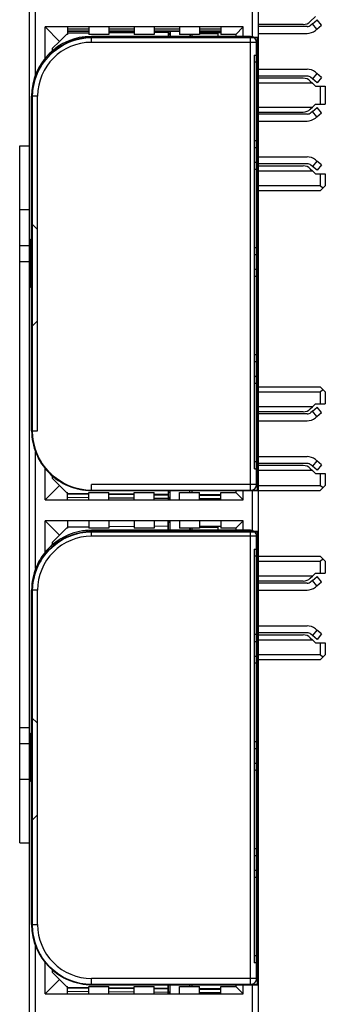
# Model space of a CAD drawing. Extents: x 0 to 182, y 0 to 177.
# Tile 7 of 14: x 0 to 15, y 55 to 104. Entities that reach past the tile are written whole.
import ezdxf

# ---------------------------------------------------------------- set-up
doc = ezdxf.new("R2010")
doc.units = 0
doc.header["$LTSCALE"] = 11.513731
doc.header["$MEASUREMENT"] = 0
doc.layers.get('0').update_dxf_attribs({"linetype": 'CONTINUOUS'})

msp = doc.modelspace()

# ---------------------------------------------------------------- linework, layer by layer
at = {"color": 7, "linetype": 'CONTINUOUS'}
for p, q in [((0.4986, 20.9262), (0.4986, 141.3249)), ((11.9986, 20.9262), (11.9986, 140.5594)), ((0.7987, 101.4535), (0.7987, 107.2994)), ((11.6986, 103.3593), (11.6986, 105.3936)), ((14.5949, 104.1227), (14.8485, 104.3763)), ((1.2737, 102.2724), (1.2737, 103.8512)), ((1.9986, 103.1264), (1.2737, 103.8512)), ((11.2235, 103.8512), (1.2737, 103.8512)), ((2.3985, 103.8512), (2.3985, 103.4764)), ((3.4738, 103.8512), (3.4738, 103.4764)), ((4.4735, 103.8512), (4.4735, 103.4764)), ((5.7485, 103.8512), (5.7485, 103.4764)), ((6.7487, 103.8512), (6.7487, 103.4764)), ((8.0237, 103.8512), (8.0237, 103.4764)), ((9.0235, 103.8512), (9.0235, 103.4764)), ((10.0987, 103.8512), (10.0987, 103.4764)), ((10.8487, 103.4764), (11.2235, 103.8512)), ((11.2235, 103.3765), (11.2235, 103.8512)), ((14.2414, 103.9763), (11.9986, 103.9763)), ((14.4326, 103.8743), (11.9986, 103.8743)), ((14.702, 104.0087), (14.6255, 103.9446)), ((14.702, 104.0087), (14.9318, 104.2016)), ((14.927, 103.7407), (14.702, 104.0087)), ((14.927, 103.7407), (15.1568, 103.9336)), ((15.1568, 103.9336), (14.9318, 104.2016)), ((1.9986, 103.1264), (2.3486, 103.4764)), ((2.3985, 103.4764), (2.3486, 103.4764)), ((3.4738, 103.7341), (2.3985, 103.7341)), ((3.4738, 103.6352), (2.3985, 103.6352)), ((3.4738, 103.6263), (2.3985, 103.6263)), ((3.4738, 103.5415), (2.3985, 103.5322)), ((4.4735, 103.4764), (3.4738, 103.4764)), ((3.5985, 103.0764), (3.5985, 103.3765)), ((11.5987, 103.3765), (3.5985, 103.3765)), ((5.7485, 103.7341), (4.4735, 103.7341)), ((5.7485, 103.6352), (4.4735, 103.6352)), ((5.7485, 103.6263), (4.4735, 103.6263)), ((5.7485, 103.5615), (4.4735, 103.5505)), ((6.7487, 103.4764), (5.7485, 103.4764)), ((8.0237, 103.7341), (6.7487, 103.7341)), ((8.0237, 103.6352), (6.7487, 103.6352)), ((8.0237, 103.6263), (6.7487, 103.6263)), ((7.4487, 103.5763), (6.7487, 103.5701)), ((7.4487, 103.6263), (7.4487, 103.3765)), ((7.4487, 103.5422), (7.5386, 103.5422)), ((7.5386, 103.4564), (7.5242, 103.5422)), ((7.5386, 103.6263), (7.5386, 103.3762)), ((7.5486, 103.6263), (7.5486, 103.3765)), ((9.0235, 103.4764), (8.0237, 103.4764)), ((8.5487, 103.4764), (8.5487, 103.3765)), ((8.5587, 103.4764), (8.5587, 103.3765)), ((8.6486, 103.4764), (8.6486, 103.3765)), ((10.0987, 103.7341), (9.0235, 103.7341)), ((10.0987, 103.6352), (9.0235, 103.6352)), ((10.0987, 103.6263), (9.0235, 103.6263)), ((9.0235, 103.5763), (10.0987, 103.5763)), ((9.0235, 103.5264), (9.9485, 103.5264)), ((9.9485, 103.5264), (9.9485, 103.3765)), ((10.8487, 103.4764), (10.0987, 103.4764)), ((10.8487, 103.4764), (10.8487, 103.3765)), ((11.5987, 80.5767), (11.5987, 103.3765)), ((11.9986, 103.5243), (14.4326, 103.5243)), ((14.8505, 103.6762), (14.927, 103.7407)), ((1.6486, 102.7764), (1.9986, 103.1264)), ((11.8987, 103.0764), (3.5985, 103.0764)), ((11.8987, 80.8764), (11.8987, 103.0764)), ((1.6486, 102.6561), (1.6486, 102.7764)), ((11.7985, 81.6612), (11.7985, 102.4263)), ((11.9986, 101.7284), (14.4326, 101.7284)), ((14.4326, 101.3784), (11.9986, 101.3784)), ((14.927, 101.512), (14.702, 101.244)), ((14.8505, 101.5764), (14.927, 101.512)), ((15.1568, 101.3194), (14.927, 101.512)), ((14.2414, 101.2764), (11.9986, 101.2764)), ((14.6986, 101.0263), (11.9986, 101.0263)), ((14.5949, 101.13), (14.6986, 101.0263)), ((14.702, 101.244), (14.6255, 101.3084)), ((14.6986, 101.0263), (14.8485, 100.8764)), ((14.9318, 101.0511), (14.702, 101.244)), ((14.8485, 100.8764), (15.3487, 100.8764)), ((15.1568, 101.3194), (14.9318, 101.0511)), ((15.0985, 100.8764), (15.0985, 99.9767)), ((15.3487, 100.8764), (15.3487, 99.9767)), ((0.5985, 83.5767), (0.5985, 100.3765)), ((0.8986, 100.3765), (0.5985, 100.3765)), ((0.8986, 83.5767), (0.8986, 100.3765)), ((14.6986, 99.8265), (14.8485, 99.9767)), ((14.8485, 99.9767), (15.3487, 99.9767)), ((11.9986, 99.8265), (14.6986, 99.8265)), ((11.9986, 99.5764), (14.2414, 99.5764)), ((14.4326, 99.4744), (11.9986, 99.4744)), ((14.5949, 99.7231), (14.6986, 99.8265)), ((14.702, 99.6088), (14.6255, 99.5447)), ((14.702, 99.6088), (14.9318, 99.8017)), ((14.927, 99.3407), (14.702, 99.6088)), ((14.927, 99.3407), (15.1568, 99.5337)), ((15.1568, 99.5337), (14.9318, 99.8017)), ((11.9986, 99.1244), (14.4326, 99.1244)), ((14.8505, 99.2767), (14.927, 99.3407)), ((-0.0013, 62.8765), (-0.0013, 97.8766)), ((-0.0013, 97.8766), (0.4986, 97.8766)), ((11.9986, 97.3281), (14.4326, 97.3281)), ((14.4326, 96.9788), (11.9986, 96.9788)), ((14.702, 96.8437), (14.6255, 96.9085)), ((14.927, 97.1118), (14.702, 96.8437)), ((14.8505, 97.1766), (14.927, 97.1118)), ((15.1568, 96.9196), (14.927, 97.1118)), ((15.1568, 96.9196), (14.9318, 96.6508)), ((11.9986, 96.8761), (14.2414, 96.8761)), ((11.9986, 96.6267), (14.6986, 96.6267)), ((14.5949, 96.7301), (14.6986, 96.6267)), ((14.6986, 96.6267), (14.8485, 96.4765)), ((14.9318, 96.6508), (14.702, 96.8437)), ((14.8485, 96.4765), (15.3487, 96.4765)), ((15.0985, 96.4765), (15.0985, 95.8764)), ((15.3487, 96.4765), (15.3487, 95.8764)), ((15.0985, 95.8764), (11.9986, 95.8764)), ((15.0985, 95.6262), (11.9986, 95.6262)), ((15.2236, 95.7516), (15.0985, 95.8764)), ((15.2236, 95.7516), (15.0985, 95.6262)), ((15.2236, 95.7516), (15.3487, 95.8764)), ((-0.0013, 94.6761), (0.4986, 94.6761)), ((0.5988, 93.985), (0.8986, 93.6853)), ((0.5389, 90.7597), (0.5389, 93.1926)), ((0.5389, 93.1926), (0.5985, 93.1926)), ((-0.0013, 92.8764), (0.4986, 92.8764)), ((-0.0013, 92.0764), (0.4986, 92.0764)), ((0.5985, 90.7597), (0.5389, 90.7597)), ((0.5988, 88.7857), (0.8986, 89.0854)), ((11.9986, 85.776), (15.0985, 85.776)), ((15.2236, 85.6513), (15.0985, 85.776)), ((15.0985, 85.5266), (15.2236, 85.6513)), ((15.3487, 85.5266), (15.2236, 85.6513)), ((11.9986, 85.5266), (15.0985, 85.5266)), ((15.0985, 85.5266), (15.0985, 84.9265)), ((15.3487, 85.5266), (15.3487, 84.9265)), ((14.6986, 84.7763), (11.9986, 84.7763)), ((14.5949, 84.6729), (14.6986, 84.7763)), ((14.702, 84.5585), (14.6255, 84.4945)), ((14.6986, 84.7763), (14.8485, 84.9265)), ((14.702, 84.5585), (14.9318, 84.7515)), ((14.927, 84.2905), (14.702, 84.5585)), ((14.8485, 84.9265), (15.3487, 84.9265)), ((15.1568, 84.4834), (14.9318, 84.7515)), ((14.2414, 84.5262), (11.9986, 84.5262)), ((14.4326, 84.4242), (11.9986, 84.4242)), ((11.9986, 84.0742), (14.4326, 84.0742)), ((14.8505, 84.2264), (14.927, 84.2905)), ((14.927, 84.2905), (15.1568, 84.4834)), ((0.5985, 83.5767), (0.8986, 83.5767)), ((0.7987, 76.6534), (0.7987, 82.4991)), ((11.9986, 82.2786), (14.4326, 82.2786)), ((14.8505, 82.1263), (14.927, 82.0622)), ((1.2737, 80.1013), (1.2737, 81.6805)), ((14.4326, 81.9285), (11.9986, 81.9285)), ((14.2414, 81.8266), (11.9986, 81.8266)), ((14.6986, 81.5765), (11.9986, 81.5765)), ((14.5949, 81.6798), (14.6986, 81.5765)), ((14.702, 81.7942), (14.6255, 81.8583)), ((14.6986, 81.5765), (14.8485, 81.4263)), ((14.927, 82.0622), (14.702, 81.7942)), ((14.9318, 81.6013), (14.702, 81.7942)), ((15.1568, 81.8693), (14.927, 82.0622)), ((15.1568, 81.8693), (14.9318, 81.6013)), ((1.6486, 81.1761), (1.6486, 81.2967)), ((1.9986, 80.8261), (1.6486, 81.1761)), ((14.8485, 81.4263), (15.3487, 81.4263)), ((15.0985, 81.4263), (15.0985, 80.8261)), ((15.3487, 81.4263), (15.3487, 80.8261)), ((1.9986, 80.8261), (1.2737, 80.1013)), ((2.3486, 80.4761), (1.9986, 80.8261)), ((3.5985, 80.5767), (3.5985, 80.8764)), ((11.8987, 80.8764), (3.5985, 80.8764)), ((11.6986, 78.5592), (11.6986, 80.5932)), ((11.9986, 80.8261), (15.0985, 80.8261)), ((15.2236, 80.7014), (15.0985, 80.8261)), ((15.0985, 80.5767), (15.3487, 80.8261)), ((1.2737, 80.1013), (11.2235, 80.1013)), ((2.3486, 80.4761), (2.3985, 80.4761)), ((2.3985, 80.1013), (2.3985, 80.4761)), ((3.4738, 80.4113), (2.3985, 80.4203)), ((3.4738, 80.3762), (2.3985, 80.3858)), ((3.4738, 80.206), (2.3985, 80.215)), ((3.4738, 80.1013), (3.4738, 80.4761)), ((3.4738, 80.4761), (4.4735, 80.4761)), ((11.5987, 80.5767), (3.5985, 80.5767)), ((4.4735, 80.1013), (4.4735, 80.4761)), ((5.7485, 80.3914), (4.4735, 80.4024)), ((5.7485, 80.3562), (4.4735, 80.3672)), ((5.7485, 80.186), (4.4735, 80.197)), ((5.7485, 80.1013), (5.7485, 80.4761)), ((5.7485, 80.4761), (6.7487, 80.4761)), ((6.7487, 80.1013), (6.7487, 80.4761)), ((7.4487, 80.3762), (6.7487, 80.3824)), ((7.4487, 80.3418), (6.7487, 80.348)), ((7.4487, 80.1716), (6.7487, 80.1777)), ((7.4487, 80.5767), (7.4487, 80.1013)), ((7.4487, 80.5739), (7.4529, 80.576)), ((7.5486, 80.4761), (7.4487, 80.4761)), ((7.5486, 80.2267), (7.4487, 80.2267)), ((7.5486, 80.2074), (7.4987, 80.1785)), ((7.4987, 80.1785), (7.4987, 80.1013)), ((7.5486, 80.1013), (7.5486, 80.5767)), ((8.0237, 80.1013), (8.0237, 80.4761)), ((8.0237, 80.4761), (9.0235, 80.4761)), ((8.5487, 80.4761), (8.5487, 80.5767)), ((8.6486, 80.5739), (8.6441, 80.576)), ((8.6486, 80.5767), (8.6486, 80.4761)), ((9.0235, 80.1013), (9.0235, 80.4761)), ((9.0235, 80.3762), (10.0987, 80.3762)), ((9.0235, 80.3418), (10.0987, 80.3418)), ((9.0235, 80.1716), (10.0987, 80.1716)), ((10.0987, 80.1013), (10.0987, 80.4761)), ((10.0987, 80.4761), (10.8487, 80.4761)), ((10.8487, 80.5767), (10.8487, 80.4761)), ((10.8487, 80.4761), (11.2235, 80.1013)), ((11.2235, 80.1013), (11.2235, 80.5767)), ((11.9986, 80.5767), (15.0985, 80.5767)), ((1.2737, 77.472), (1.2737, 79.0512)), ((1.9986, 78.3264), (1.2737, 79.0512)), ((11.2235, 79.0512), (1.2737, 79.0512)), ((1.9986, 78.3264), (2.3486, 78.6764)), ((2.3985, 78.6764), (2.3486, 78.6764)), ((2.3985, 79.0512), (2.3985, 78.6764)), ((3.4738, 78.7418), (2.3985, 78.7322)), ((3.4738, 79.0512), (3.4738, 78.6764)), ((4.4735, 78.6764), (3.4738, 78.6764)), ((4.4735, 79.0512), (4.4735, 78.6764)), ((5.7485, 78.7618), (4.4735, 78.7501)), ((5.7485, 79.0512), (5.7485, 78.6764)), ((6.7487, 78.6764), (5.7485, 78.6764)), ((6.7487, 79.0512), (6.7487, 78.6764)), ((7.4487, 78.7763), (6.7487, 78.7701)), ((7.4487, 79.0512), (7.4487, 78.5765)), ((7.4563, 78.5765), (7.4563, 79.0512)), ((7.4987, 79.0512), (7.4987, 78.9747)), ((7.5486, 78.9458), (7.4987, 78.9747)), ((7.5486, 78.5765), (7.5486, 79.0512)), ((8.0237, 79.0512), (8.0237, 78.6764)), ((9.0235, 78.6764), (8.0237, 78.6764)), ((8.5487, 78.5765), (8.5487, 78.6764)), ((8.5587, 78.6764), (8.5587, 78.5765)), ((8.6411, 78.6764), (8.6411, 78.5765)), ((8.6486, 78.6764), (8.6486, 78.5765)), ((9.0235, 79.0512), (9.0235, 78.6764)), ((9.0235, 78.7763), (10.0987, 78.7763)), ((9.0235, 78.7267), (9.9485, 78.7267)), ((9.9485, 78.7267), (9.9485, 78.5765)), ((10.0987, 79.0512), (10.0987, 78.6764)), ((10.8487, 78.6764), (10.0987, 78.6764)), ((10.8487, 78.6764), (11.2235, 79.0512)), ((10.8487, 78.6764), (10.8487, 78.5765)), ((11.2235, 78.5765), (11.2235, 79.0512)), ((1.6486, 77.9763), (1.9986, 78.3264)), ((3.5985, 78.2761), (3.5985, 78.5765)), ((11.5987, 78.5765), (3.5985, 78.5765)), ((11.8987, 78.2761), (3.5985, 78.2761)), ((11.5987, 55.7761), (11.5987, 78.5765)), ((11.8987, 56.0766), (11.8987, 78.2761)), ((1.6486, 77.8565), (1.6486, 77.9763)), ((11.7985, 56.8614), (11.7985, 77.6263)), ((11.9986, 77.2763), (15.0985, 77.2763)), ((15.2236, 77.1516), (15.0985, 77.2763)), ((15.0985, 77.0262), (15.2236, 77.1516)), ((15.3487, 77.0262), (15.2236, 77.1516)), ((11.9986, 77.0262), (15.0985, 77.0262)), ((15.0985, 77.0262), (15.0985, 76.4261)), ((15.3487, 77.0262), (15.3487, 76.4261)), ((14.6986, 76.2765), (11.9986, 76.2765)), ((14.5949, 76.1725), (14.6986, 76.2765)), ((14.6986, 76.2765), (14.8485, 76.4261)), ((14.702, 76.0588), (14.9318, 76.2517)), ((14.8485, 76.4261), (15.3487, 76.4261)), ((15.1568, 75.9837), (14.9318, 76.2517)), ((14.2414, 76.0264), (11.9986, 76.0264)), ((14.4326, 75.9244), (11.9986, 75.9244)), ((14.702, 76.0588), (14.6255, 75.9947)), ((14.927, 75.7908), (14.702, 76.0588)), ((14.8505, 75.7267), (14.927, 75.7908)), ((14.927, 75.7908), (15.1568, 75.9837)), ((0.5985, 58.7761), (0.5985, 75.5765)), ((0.8986, 75.5765), (0.5985, 75.5765)), ((0.8986, 58.7761), (0.8986, 75.5765)), ((11.9986, 75.5744), (14.4326, 75.5744)), ((11.9986, 73.7781), (14.4326, 73.7781)), ((14.4326, 73.4281), (11.9986, 73.4281)), ((11.9986, 73.3262), (14.2414, 73.3262)), ((14.5949, 73.1801), (14.6986, 73.076)), ((14.702, 73.2938), (14.6255, 73.3586)), ((14.927, 73.5618), (14.702, 73.2938)), ((14.9318, 73.1008), (14.702, 73.2938)), ((14.8505, 73.6266), (14.927, 73.5618)), ((15.1568, 73.3696), (14.927, 73.5618)), ((15.1568, 73.3696), (14.9318, 73.1008)), ((11.9986, 73.076), (14.6986, 73.076)), ((14.6986, 73.076), (14.8485, 72.9265)), ((14.8485, 72.9265), (15.3487, 72.9265)), ((15.0985, 72.9265), (15.0985, 72.3264)), ((15.3487, 72.9265), (15.3487, 72.3264)), ((15.0985, 72.3264), (11.9986, 72.3264)), ((15.2236, 72.2017), (15.0985, 72.3264)), ((15.2236, 72.2017), (15.0985, 72.0763)), ((15.2236, 72.2017), (15.3487, 72.3264)), ((15.0985, 72.0763), (11.9986, 72.0763)), ((0.5988, 69.1844), (0.8986, 68.8854)), ((-0.0013, 68.6767), (0.4986, 68.6767)), ((0.5389, 65.9598), (0.5389, 68.3928)), ((0.5389, 68.3928), (0.5985, 68.3928)), ((-0.0013, 67.8767), (0.4986, 67.8767)), ((-0.0013, 66.0763), (0.4986, 66.0763)), ((0.5985, 65.9598), (0.5389, 65.9598)), ((0.5988, 63.9858), (0.8986, 64.2848)), ((-0.0013, 62.8765), (0.4986, 62.8765)), ((0.5985, 58.7761), (0.8986, 58.7761)), ((0.7987, 51.8536), (0.7987, 57.6992)), ((1.2737, 55.3014), (1.2737, 56.8807)), ((1.6486, 56.3763), (1.6486, 56.4969)), ((1.9986, 56.0263), (1.6486, 56.3763)), ((1.9986, 56.0263), (1.2737, 55.3014)), ((2.3486, 55.6762), (1.9986, 56.0263)), ((3.5985, 55.7761), (3.5985, 56.0766)), ((11.8987, 56.0766), (3.5985, 56.0766)), ((2.3486, 55.6762), (2.3985, 55.6762)), ((2.3985, 55.3014), (2.3985, 55.6762)), ((3.4738, 55.6108), (2.3985, 55.6204)), ((3.4738, 55.5763), (2.3985, 55.5853)), ((3.4738, 55.4061), (2.3985, 55.4151)), ((3.4738, 55.3014), (3.4738, 55.6762)), ((3.4738, 55.6762), (4.4735, 55.6762)), ((11.5987, 55.7761), (3.5985, 55.7761)), ((4.4735, 55.3014), (4.4735, 55.6762)), ((5.7485, 55.5915), (4.4735, 55.6025)), ((5.7485, 55.5564), (4.4735, 55.5674)), ((5.7485, 55.3861), (4.4735, 55.3972)), ((5.7485, 55.3014), (5.7485, 55.6762)), ((5.7485, 55.6762), (6.7487, 55.6762)), ((6.7487, 55.3014), (6.7487, 55.6762)), ((7.4487, 55.5763), (6.7487, 55.5825)), ((7.4487, 55.5419), (6.7487, 55.5481)), ((7.4487, 55.3717), (6.7487, 55.3779)), ((7.4487, 55.7761), (7.4487, 55.3014)), ((7.4563, 55.3014), (7.4563, 55.7761)), ((7.5486, 55.4068), (7.4987, 55.3779)), ((7.4987, 55.3779), (7.4987, 55.3014)), ((7.5486, 55.3014), (7.5486, 55.7761)), ((8.0237, 55.3014), (8.0237, 55.6762)), ((8.0237, 55.6762), (9.0235, 55.6762)), ((8.5487, 55.6762), (8.5487, 55.7761)), ((8.6411, 55.7761), (8.6411, 55.6762)), ((8.6486, 55.7761), (8.6486, 55.6762)), ((9.0235, 55.3014), (9.0235, 55.6762)), ((9.0235, 55.5763), (10.0987, 55.5763)), ((9.0235, 55.5419), (10.0987, 55.5419)), ((9.0235, 55.3717), (10.0987, 55.3717)), ((10.0987, 55.3014), (10.0987, 55.6762)), ((10.0987, 55.6762), (10.8487, 55.6762)), ((10.8487, 55.7761), (10.8487, 55.6762)), ((10.8487, 55.6762), (11.2235, 55.3014)), ((11.2235, 55.3014), (11.2235, 55.7761)), ((11.6986, 53.7594), (11.6986, 55.7934)), ((1.2737, 55.3014), (11.2235, 55.3014))]:
    msp.add_line(p, q, dxfattribs=at)
for centre, radius, start, end in [((14.2414, 104.4762), 0.4999, 270.00138, 314.99856), ((14.4328, 104.1738), 0.2995, 269.9667, 310.06007), ((3.5986, 100.3764), 3.0001, 90.00237, 179.99763), ((11.5987, 103.0764), 0.3001, 0.00242, 89.99805), ((14.4328, 104.1745), 0.6502, 269.98488, 309.97521), ((3.5986, 100.3764), 2.7, 90.0024, 179.9976), ((14.4328, 101.0784), 0.65, 50.01827, 90.02095), ((14.4326, 101.0772), 0.3011, 50.15503, 90.00183), ((14.2414, 100.7765), 0.4999, 44.997, 89.99252), ((14.4327, 99.7739), 0.2995, 269.97629, 310.06753), ((14.433, 99.773), 0.6486, 269.96636, 310.07129), ((14.4326, 96.6763), 0.6518, 50.12412, 90.00057), ((14.2419, 96.3766), 0.4995, 45.04256, 90.05515), ((14.2409, 85.0264), 0.5002, 270.05744, 315.0401), ((14.4327, 84.7237), 0.2995, 269.9771, 310.06816), ((14.433, 84.7228), 0.6486, 269.96636, 310.07129), ((3.5984, 83.5766), 2.9999, 179.99805, 270.00195), ((14.433, 81.63), 0.6486, 49.92871, 90.03364), ((14.2409, 81.3265), 0.5001, 44.94924, 89.94347), ((14.4328, 81.629), 0.2995, 49.93993, 90.0333), ((3.5984, 75.5766), 2.9999, 89.99848, 180.00152), ((3.5983, 75.5763), 2.6997, 89.99601, 179.9965), ((11.5986, 78.2763), 0.3002, 359.94949, 89.98366), ((14.2419, 76.526), 0.4995, 269.94485, 314.95744), ((14.4328, 76.224), 0.2995, 269.9667, 310.06007), ((14.433, 76.223), 0.6486, 269.96607, 310.07106), ((14.4327, 73.1265), 0.6516, 50.1179, 90.00678), ((14.2419, 72.8266), 0.4996, 45.0382, 90.04917), ((14.4324, 73.1254), 0.3027, 50.37148, 89.97107), ((3.5988, 58.7765), 3.0003, 180.00668, 269.99332), ((3.5983, 58.7763), 2.6997, 180.0035, 270.00399), ((11.5986, 56.0763), 0.3002, 270.01634, 0.05051)]:
    msp.add_arc(centre, radius, start, end, dxfattribs=at)
for points, knots in [([(11.9334, 80.5712), (11.9334, 80.5712), (3.6334, 80.5712), (3.6334, 80.5712), (2.8342, 80.5712), (2.0804, 80.8847), (1.5113, 81.4542), (0.942, 82.0233), (0.6285, 82.7771), (0.6285, 83.5763), (0.6285, 83.5763), (0.6285, 100.3226), (0.6285, 100.3226), (0.6285, 101.1219), (0.942, 101.8757), (1.5113, 102.4448), (2.0804, 103.0141), (2.8342, 103.3276), (3.6334, 103.3276), (3.6334, 103.3276), (11.9334, 103.3276), (11.9334, 103.3276), (11.9361, 103.3276), (11.9384, 103.3254), (11.9384, 103.3226), (11.9384, 103.3226), (11.9384, 80.5763), (11.9384, 80.5763), (11.9384, 80.5736), (11.9361, 80.5712), (11.9334, 80.5712)], [0, 0, 0, 0, 1, 1, 1, 2, 2, 2, 3, 3, 3, 4, 4, 4, 5, 5, 5, 6, 6, 6, 7, 7, 7, 8, 8, 8, 9, 9, 9, 10, 10, 10, 10]), ([(3.6334, 103.3176), (1.982, 103.3176), (0.6385, 101.974), (0.6385, 100.3226), (0.6385, 100.3226), (0.6385, 83.5763), (0.6385, 83.5763), (0.6385, 81.9248), (1.982, 80.5815), (3.6334, 80.5815), (3.6334, 80.5815), (11.9284, 80.5815), (11.9284, 80.5815), (11.9284, 80.5815), (11.9284, 103.3176), (11.9284, 103.3176), (11.9284, 103.3176), (3.6334, 103.3176), (3.6334, 103.3176)], [0, 0, 0, 0, 1, 1, 1, 2, 2, 2, 3, 3, 3, 4, 4, 4, 5, 5, 5, 6, 6, 6, 6]), ([(11.8987, 102.0632), (11.8984, 102.0639), (11.897, 102.0657), (11.897, 102.0657), (11.897, 102.0657), (11.8943, 102.067), (11.8943, 102.067), (11.8943, 102.067), (11.885, 102.0698), (11.885, 102.0698), (11.885, 102.0698), (11.8612, 102.0736), (11.8612, 102.0736), (11.8612, 102.0736), (11.8312, 102.0756), (11.8312, 102.0756), (11.8312, 102.0756), (11.7985, 102.0763), (11.7985, 102.0763)], [0, 0, 0, 0, 1, 1, 1, 2, 2, 2, 3, 3, 3, 4, 4, 4, 5, 5, 5, 6, 6, 6, 6]), ([(11.8987, 98.1494), (11.8984, 98.1487), (11.897, 98.1474), (11.897, 98.1474), (11.897, 98.1474), (11.8943, 98.146), (11.8943, 98.146), (11.8943, 98.146), (11.885, 98.1426), (11.885, 98.1426), (11.885, 98.1426), (11.8612, 98.1391), (11.8612, 98.1391), (11.8612, 98.1391), (11.8312, 98.137), (11.8312, 98.137), (11.8312, 98.137), (11.7985, 98.1364), (11.7985, 98.1364)], [0, 0, 0, 0, 1, 1, 1, 2, 2, 2, 3, 3, 3, 4, 4, 4, 5, 5, 5, 6, 6, 6, 6]), ([(11.8987, 96.688), (11.8984, 96.6887), (11.897, 96.6908), (11.897, 96.6908), (11.897, 96.6908), (11.8943, 96.6922), (11.8943, 96.6922), (11.8943, 96.6922), (11.885, 96.6949), (11.885, 96.6949), (11.885, 96.6949), (11.8612, 96.6984), (11.8612, 96.6984), (11.8612, 96.6984), (11.8312, 96.7004), (11.8312, 96.7004), (11.8312, 96.7004), (11.7985, 96.7011), (11.7985, 96.7011)], [0, 0, 0, 0, 1, 1, 1, 2, 2, 2, 3, 3, 3, 4, 4, 4, 5, 5, 5, 6, 6, 6, 6]), ([(11.8987, 92.7744), (11.8984, 92.7737), (11.897, 92.7723), (11.897, 92.7723), (11.897, 92.7723), (11.8943, 92.771), (11.8943, 92.771), (11.8943, 92.771), (11.885, 92.7682), (11.885, 92.7682), (11.885, 92.7682), (11.8612, 92.7641), (11.8612, 92.7641), (11.8612, 92.7641), (11.8312, 92.762), (11.8312, 92.762), (11.8312, 92.762), (11.7985, 92.7613), (11.7985, 92.7613)], [0, 0, 0, 0, 1, 1, 1, 2, 2, 2, 3, 3, 3, 4, 4, 4, 5, 5, 5, 6, 6, 6, 6]), ([(11.8987, 91.313), (11.8984, 91.3137), (11.897, 91.3158), (11.897, 91.3158), (11.897, 91.3158), (11.8943, 91.3171), (11.8943, 91.3171), (11.8943, 91.3171), (11.885, 91.3199), (11.885, 91.3199), (11.885, 91.3199), (11.8612, 91.3233), (11.8612, 91.3233), (11.8612, 91.3233), (11.8312, 91.3254), (11.8312, 91.3254), (11.8312, 91.3254), (11.7985, 91.3261), (11.7985, 91.3261)], [0, 0, 0, 0, 1, 1, 1, 2, 2, 2, 3, 3, 3, 4, 4, 4, 5, 5, 5, 6, 6, 6, 6]), ([(11.8987, 87.3994), (11.8984, 87.3987), (11.897, 87.3973), (11.897, 87.3973), (11.897, 87.3973), (11.8943, 87.3959), (11.8943, 87.3959), (11.8943, 87.3959), (11.885, 87.3932), (11.885, 87.3932), (11.885, 87.3932), (11.8612, 87.389), (11.8612, 87.389), (11.8612, 87.389), (11.8312, 87.387), (11.8312, 87.387), (11.8312, 87.387), (11.7985, 87.3863), (11.7985, 87.3863)], [0, 0, 0, 0, 1, 1, 1, 2, 2, 2, 3, 3, 3, 4, 4, 4, 5, 5, 5, 6, 6, 6, 6]), ([(11.8987, 85.938), (11.8984, 85.9393), (11.897, 85.9407), (11.897, 85.9407), (11.897, 85.9407), (11.8943, 85.9421), (11.8943, 85.9421), (11.8943, 85.9421), (11.885, 85.9448), (11.885, 85.9448), (11.885, 85.9448), (11.8612, 85.9483), (11.8612, 85.9483), (11.8612, 85.9483), (11.8312, 85.9504), (11.8312, 85.9504), (11.8312, 85.9504), (11.7985, 85.9511), (11.7985, 85.9511)], [0, 0, 0, 0, 1, 1, 1, 2, 2, 2, 3, 3, 3, 4, 4, 4, 5, 5, 5, 6, 6, 6, 6]), ([(11.8987, 82.0243), (11.8984, 82.0237), (11.897, 82.0222), (11.897, 82.0222), (11.897, 82.0222), (11.8943, 82.0209), (11.8943, 82.0209), (11.8943, 82.0209), (11.885, 82.0181), (11.885, 82.0181), (11.885, 82.0181), (11.8612, 82.014), (11.8612, 82.014), (11.8612, 82.014), (11.8312, 82.0119), (11.8312, 82.0119), (11.8312, 82.0119), (11.7985, 82.0112), (11.7985, 82.0112)], [0, 0, 0, 0, 1, 1, 1, 2, 2, 2, 3, 3, 3, 4, 4, 4, 5, 5, 5, 6, 6, 6, 6]), ([(11.9334, 55.7572), (11.9334, 55.7572), (3.6334, 55.7572), (3.6334, 55.7572), (2.8342, 55.7572), (2.0804, 56.0707), (1.5113, 56.6402), (0.942, 57.2093), (0.6285, 57.9631), (0.6285, 58.7624), (0.6285, 58.7624), (0.6285, 75.5086), (0.6285, 75.5086), (0.6285, 76.3079), (0.942, 77.0617), (1.5113, 77.6308), (2.0804, 78.2003), (2.8342, 78.5138), (3.6334, 78.5138), (3.6334, 78.5138), (11.9334, 78.5138), (11.9334, 78.5138), (11.9361, 78.5138), (11.9384, 78.5114), (11.9384, 78.5086), (11.9384, 78.5086), (11.9384, 55.7623), (11.9384, 55.7623), (11.9384, 55.7596), (11.9361, 55.7572), (11.9334, 55.7572)], [0, 0, 0, 0, 1, 1, 1, 2, 2, 2, 3, 3, 3, 4, 4, 4, 5, 5, 5, 6, 6, 6, 7, 7, 7, 8, 8, 8, 9, 9, 9, 10, 10, 10, 10]), ([(3.6334, 78.5034), (1.982, 78.5034), (0.6385, 77.1602), (0.6385, 75.5086), (0.6385, 75.5086), (0.6385, 58.7624), (0.6385, 58.7624), (0.6385, 57.1108), (1.982, 55.7675), (3.6334, 55.7675), (3.6334, 55.7675), (11.9284, 55.7675), (11.9284, 55.7675), (11.9284, 55.7675), (11.9284, 78.5034), (11.9284, 78.5034), (11.9284, 78.5034), (3.6334, 78.5034), (3.6334, 78.5034)], [0, 0, 0, 0, 1, 1, 1, 2, 2, 2, 3, 3, 3, 4, 4, 4, 5, 5, 5, 6, 6, 6, 6]), ([(11.8987, 77.2632), (11.8984, 77.2639), (11.897, 77.2653), (11.897, 77.2653), (11.897, 77.2653), (11.8943, 77.2673), (11.8943, 77.2673), (11.8943, 77.2673), (11.885, 77.2701), (11.885, 77.2701), (11.885, 77.2701), (11.8612, 77.2735), (11.8612, 77.2735), (11.8612, 77.2735), (11.8312, 77.2756), (11.8312, 77.2756), (11.8312, 77.2756), (11.7985, 77.2763), (11.7985, 77.2763)], [0, 0, 0, 0, 1, 1, 1, 2, 2, 2, 3, 3, 3, 4, 4, 4, 5, 5, 5, 6, 6, 6, 6]), ([(11.8987, 73.3496), (11.8984, 73.3489), (11.897, 73.3475), (11.897, 73.3475), (11.897, 73.3475), (11.8943, 73.3454), (11.8943, 73.3454), (11.8943, 73.3454), (11.885, 73.3427), (11.885, 73.3427), (11.885, 73.3427), (11.8612, 73.3393), (11.8612, 73.3393), (11.8612, 73.3393), (11.8312, 73.3372), (11.8312, 73.3372), (11.8312, 73.3372), (11.7985, 73.3365), (11.7985, 73.3365)], [0, 0, 0, 0, 1, 1, 1, 2, 2, 2, 3, 3, 3, 4, 4, 4, 5, 5, 5, 6, 6, 6, 6]), ([(11.8987, 71.8882), (11.8984, 71.8888), (11.897, 71.8902), (11.897, 71.8902), (11.897, 71.8902), (11.8943, 71.8923), (11.8943, 71.8923), (11.8943, 71.8923), (11.885, 71.8951), (11.885, 71.8951), (11.885, 71.8951), (11.8612, 71.8985), (11.8612, 71.8985), (11.8612, 71.8985), (11.8312, 71.9006), (11.8312, 71.9006), (11.8312, 71.9006), (11.7985, 71.9013), (11.7985, 71.9013)], [0, 0, 0, 0, 1, 1, 1, 2, 2, 2, 3, 3, 3, 4, 4, 4, 5, 5, 5, 6, 6, 6, 6]), ([(11.8987, 67.9745), (11.8984, 67.9739), (11.897, 67.9725), (11.897, 67.9725), (11.897, 67.9725), (11.8943, 67.9704), (11.8943, 67.9704), (11.8943, 67.9704), (11.885, 67.9676), (11.885, 67.9676), (11.885, 67.9676), (11.8612, 67.9642), (11.8612, 67.9642), (11.8612, 67.9642), (11.8312, 67.9621), (11.8312, 67.9621), (11.8312, 67.9621), (11.7985, 67.9614), (11.7985, 67.9614)], [0, 0, 0, 0, 1, 1, 1, 2, 2, 2, 3, 3, 3, 4, 4, 4, 5, 5, 5, 6, 6, 6, 6]), ([(11.8987, 66.5131), (11.8984, 66.5138), (11.897, 66.5159), (11.897, 66.5159), (11.897, 66.5159), (11.8943, 66.5173), (11.8943, 66.5173), (11.8943, 66.5173), (11.885, 66.52), (11.885, 66.52), (11.885, 66.52), (11.8612, 66.5235), (11.8612, 66.5235), (11.8612, 66.5235), (11.8312, 66.5255), (11.8312, 66.5255), (11.8312, 66.5255), (11.7985, 66.5262), (11.7985, 66.5262)], [0, 0, 0, 0, 1, 1, 1, 2, 2, 2, 3, 3, 3, 4, 4, 4, 5, 5, 5, 6, 6, 6, 6]), ([(11.8987, 62.5995), (11.8984, 62.5988), (11.897, 62.5974), (11.897, 62.5974), (11.897, 62.5974), (11.8943, 62.5954), (11.8943, 62.5954), (11.8943, 62.5954), (11.885, 62.5926), (11.885, 62.5926), (11.885, 62.5926), (11.8612, 62.5892), (11.8612, 62.5892), (11.8612, 62.5892), (11.8312, 62.5871), (11.8312, 62.5871), (11.8312, 62.5871), (11.7985, 62.5864), (11.7985, 62.5864)], [0, 0, 0, 0, 1, 1, 1, 2, 2, 2, 3, 3, 3, 4, 4, 4, 5, 5, 5, 6, 6, 6, 6]), ([(11.8987, 61.1381), (11.8984, 61.1388), (11.897, 61.1408), (11.897, 61.1408), (11.897, 61.1408), (11.8943, 61.1422), (11.8943, 61.1422), (11.8943, 61.1422), (11.885, 61.145), (11.885, 61.145), (11.885, 61.145), (11.8612, 61.1484), (11.8612, 61.1484), (11.8612, 61.1484), (11.8312, 61.1505), (11.8312, 61.1505), (11.8312, 61.1505), (11.7985, 61.1512), (11.7985, 61.1512)], [0, 0, 0, 0, 1, 1, 1, 2, 2, 2, 3, 3, 3, 4, 4, 4, 5, 5, 5, 6, 6, 6, 6]), ([(11.8987, 57.2245), (11.8984, 57.2238), (11.897, 57.2224), (11.897, 57.2224), (11.897, 57.2224), (11.8943, 57.2203), (11.8943, 57.2203), (11.8943, 57.2203), (11.885, 57.2176), (11.885, 57.2176), (11.885, 57.2176), (11.8612, 57.2141), (11.8612, 57.2141), (11.8612, 57.2141), (11.8312, 57.2121), (11.8312, 57.2121), (11.8312, 57.2121), (11.7985, 57.2114), (11.7985, 57.2114)], [0, 0, 0, 0, 1, 1, 1, 2, 2, 2, 3, 3, 3, 4, 4, 4, 5, 5, 5, 6, 6, 6, 6])]:
    msp.add_open_spline(points, degree=3, knots=knots, dxfattribs=at)
for points in [[(8.5622, 103.4771), (8.5608, 103.4702), (8.5598, 103.4633), (8.5587, 103.4564)], [(11.8987, 102.3264), (11.8987, 102.3816), (11.854, 102.4263), (11.7985, 102.4263)], [(14.2414, 99.5764), (14.374, 99.5764), (14.5012, 99.6287), (14.5949, 99.7231)], [(11.7985, 97.7863), (11.854, 97.7863), (11.8987, 97.8311), (11.8987, 97.8862)], [(11.8987, 96.9512), (11.8987, 97.0064), (11.854, 97.0511), (11.7985, 97.0511)], [(14.6255, 96.9085), (14.5715, 96.9533), (14.5032, 96.9788), (14.4326, 96.9788)], [(11.7985, 92.4113), (11.854, 92.4113), (11.8987, 92.4561), (11.8987, 92.5112)], [(11.8987, 91.5762), (11.8987, 91.6313), (11.854, 91.6761), (11.7985, 91.6761)], [(11.7985, 87.0362), (11.854, 87.0362), (11.8987, 87.081), (11.8987, 87.1361)], [(11.8987, 86.2011), (11.8987, 86.2563), (11.854, 86.3011), (11.7985, 86.3011)], [(11.7985, 81.6612), (11.854, 81.6612), (11.8987, 81.706), (11.8987, 81.7611)], [(11.5987, 80.5767), (11.7644, 80.5767), (11.8987, 80.7104), (11.8987, 80.8764)], [(11.8987, 77.5264), (11.8987, 77.5815), (11.854, 77.6263), (11.7985, 77.6263)], [(11.7985, 72.9865), (11.854, 72.9865), (11.8987, 73.0312), (11.8987, 73.0864)], [(11.8987, 72.1514), (11.8987, 72.2065), (11.854, 72.2513), (11.7985, 72.2513)], [(11.7985, 67.6114), (11.854, 67.6114), (11.8987, 67.6562), (11.8987, 67.7113)], [(11.8987, 66.7763), (11.8987, 66.8315), (11.854, 66.8763), (11.7985, 66.8763)], [(11.7985, 62.2364), (11.854, 62.2364), (11.8987, 62.2812), (11.8987, 62.3363)], [(11.8987, 61.4013), (11.8987, 61.4564), (11.854, 61.5012), (11.7985, 61.5012)], [(11.7985, 56.8614), (11.854, 56.8614), (11.8987, 56.9061), (11.8987, 56.9613)]]:
    msp.add_open_spline(points, degree=3, dxfattribs=at)

doc.saveas('drawing.dxf')
